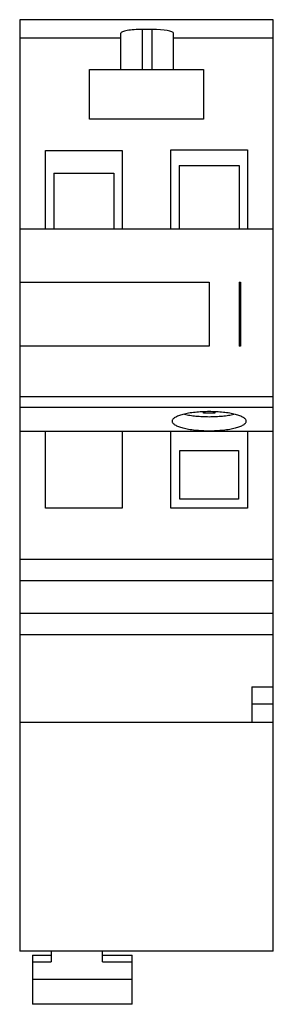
# Model space of a CAD drawing. Header units: millimetres. Extents: x 19.8 to 37.6, y 6 to 75.2.
import ezdxf

# ---------------------------------------------------------------- set-up
doc = ezdxf.new("R2010")
doc.units = ezdxf.units.MM
doc.header["$LTSCALE"] = 5.267461
doc.layers.get('0').update_dxf_attribs({"linetype": 'CONTINUOUS'})

msp = doc.modelspace()

# ---------------------------------------------------------------- linework, layer by layer
at = {"color": 7, "linetype": 'Continuous'}
for p, q in [((19.767, 75.219), (19.767, 9.719)), ((37.567, 75.219), (19.767, 75.219)), ((37.567, 9.719), (37.567, 75.219)), ((26.867, 71.719), (26.867, 74.267)), ((28.367, 74.532), (28.367, 71.719)), ((29.067, 74.532), (28.367, 74.532)), ((29.067, 71.719), (29.067, 74.532)), ((30.567, 71.719), (30.567, 74.267)), ((26.867, 73.932), (19.767, 73.932)), ((37.567, 73.932), (30.567, 73.932)), ((24.667, 68.219), (24.667, 71.719)), ((24.667, 71.719), (32.667, 71.719)), ((32.667, 71.719), (32.667, 68.219)), ((32.667, 68.219), (24.667, 68.219)), ((21.567, 60.484), (21.567, 66.029)), ((21.567, 66.029), (26.967, 66.029)), ((26.967, 66.029), (26.967, 60.484)), ((30.367, 60.484), (30.367, 66.075)), ((30.367, 66.075), (35.767, 66.075)), ((35.767, 66.075), (35.767, 60.484)), ((22.167, 64.438), (22.167, 60.484)), ((22.167, 64.438), (26.367, 64.438)), ((26.367, 64.438), (26.367, 60.484)), ((30.967, 64.955), (35.167, 64.964)), ((30.967, 64.955), (30.967, 60.484)), ((35.167, 64.964), (35.167, 60.484)), ((37.567, 60.484), (19.767, 60.484)), ((19.767, 56.769), (33.067, 56.769)), ((33.067, 56.769), (33.067, 52.269)), ((35.167, 56.769), (35.167, 52.269)), ((35.167, 56.769), (35.267, 56.769)), ((35.267, 56.769), (35.267, 52.269)), ((33.067, 52.269), (19.767, 52.269)), ((35.267, 52.269), (35.167, 52.269)), ((19.767, 48.725), (37.567, 48.725)), ((37.567, 47.951), (19.767, 47.951)), ((32.667, 47.54), (32.667, 47.631)), ((33.467, 47.54), (32.667, 47.54)), ((33.467, 47.632), (33.467, 47.54)), ((21.567, 46.266), (19.767, 46.266)), ((21.567, 40.865), (21.567, 46.266)), ((37.567, 46.266), (21.567, 46.265)), ((26.967, 46.266), (26.967, 40.865)), ((30.367, 40.865), (30.367, 46.266)), ((35.767, 46.266), (35.767, 40.865)), ((31.017, 41.515), (31.017, 44.915)), ((31.017, 44.915), (35.117, 44.915)), ((35.117, 44.915), (35.117, 41.515)), ((26.967, 40.865), (21.567, 40.865)), ((35.767, 40.865), (30.367, 40.865)), ((35.117, 41.515), (31.017, 41.515)), ((37.567, 37.27), (19.767, 37.27)), ((37.567, 35.769), (19.767, 35.769)), ((37.567, 33.469), (19.767, 33.469)), ((37.567, 31.969), (19.767, 31.969)), ((36.067, 28.319), (37.567, 28.319)), ((36.067, 28.319), (36.067, 25.819)), ((36.067, 27.119), (37.567, 27.119)), ((19.767, 25.819), (37.567, 25.819)), ((37.567, 9.719), (19.767, 9.719)), ((21.967, 9.719), (21.967, 8.961)), ((25.567, 8.961), (25.567, 9.719)), ((20.667, 9.429), (21.967, 9.429)), ((20.667, 9.429), (20.667, 5.984)), ((25.567, 9.429), (27.667, 9.429)), ((27.667, 5.984), (27.667, 9.429)), ((20.667, 8.961), (21.967, 8.961)), ((25.567, 8.961), (27.667, 8.961)), ((20.667, 7.742), (27.667, 7.742)), ((27.667, 5.984), (20.667, 5.984))]:
    msp.add_line(p, q, dxfattribs=at)
for centre, start_param, end_param in [((28.367, 74.267), 1.570796, 3.141593), ((29.067, 74.267), 0, 1.570796)]:
    msp.add_ellipse(centre, major_axis=(1.5, 0), ratio=0.176327, start_param=start_param, end_param=end_param, dxfattribs=at)
for points, knots in [([(35.667, 46.988), (35.667, 47.01), (35.658, 47.058), (35.617, 47.124), (35.553, 47.188), (35.465, 47.25), (35.356, 47.309), (35.224, 47.365), (35.072, 47.417), (34.834, 47.484), (34.496, 47.554), (34.051, 47.614), (33.569, 47.651), (33.067, 47.663), (32.566, 47.651), (32.084, 47.614), (31.639, 47.554), (31.301, 47.484), (31.063, 47.417), (30.911, 47.365), (30.779, 47.309), (30.669, 47.25), (30.582, 47.188), (30.518, 47.124), (30.477, 47.058), (30.467, 47.01), (30.467, 46.988)], [0, 0, 0, 0, 0.011967, 0.025415, 0.041343, 0.060302, 0.082521, 0.108059, 0.136836, 0.168687, 0.240691, 0.321815, 0.409278, 0.499989, 0.590701, 0.678165, 0.759291, 0.831301, 0.863154, 0.891934, 0.917474, 0.939695, 0.958656, 0.974585, 0.988033, 1, 1, 1, 1]), ([(34.807, 47.454), (34.681, 47.425), (34.413, 47.375), (33.99, 47.322), (33.537, 47.289), (33.068, 47.278), (32.6, 47.289), (32.147, 47.322), (31.724, 47.374), (31.456, 47.425), (31.33, 47.454)], [0, 0, 0, 0, 0.110823, 0.233605, 0.364647, 0.499915, 0.635193, 0.766267, 0.889102, 1, 1, 1, 1]), ([(30.467, 46.988), (30.467, 46.965), (30.477, 46.918), (30.518, 46.851), (30.582, 46.787), (30.669, 46.725), (30.779, 46.666), (30.91, 46.611), (31.062, 46.558), (31.301, 46.491), (31.639, 46.421), (32.084, 46.361), (32.566, 46.324), (33.067, 46.312), (33.569, 46.324), (34.051, 46.361), (34.496, 46.421), (34.834, 46.491), (35.072, 46.558), (35.224, 46.611), (35.356, 46.666), (35.465, 46.725), (35.553, 46.787), (35.617, 46.851), (35.658, 46.918), (35.667, 46.965), (35.667, 46.988)], [0, 0, 0, 0, 0.011967, 0.025415, 0.041343, 0.060302, 0.082521, 0.108059, 0.136836, 0.168687, 0.240691, 0.321815, 0.409278, 0.499989, 0.590701, 0.678165, 0.759291, 0.831301, 0.863154, 0.891934, 0.917474, 0.939695, 0.958656, 0.974585, 0.988033, 1, 1, 1, 1])]:
    msp.add_open_spline(points, degree=3, knots=knots, dxfattribs=at)

doc.saveas('drawing.dxf')
